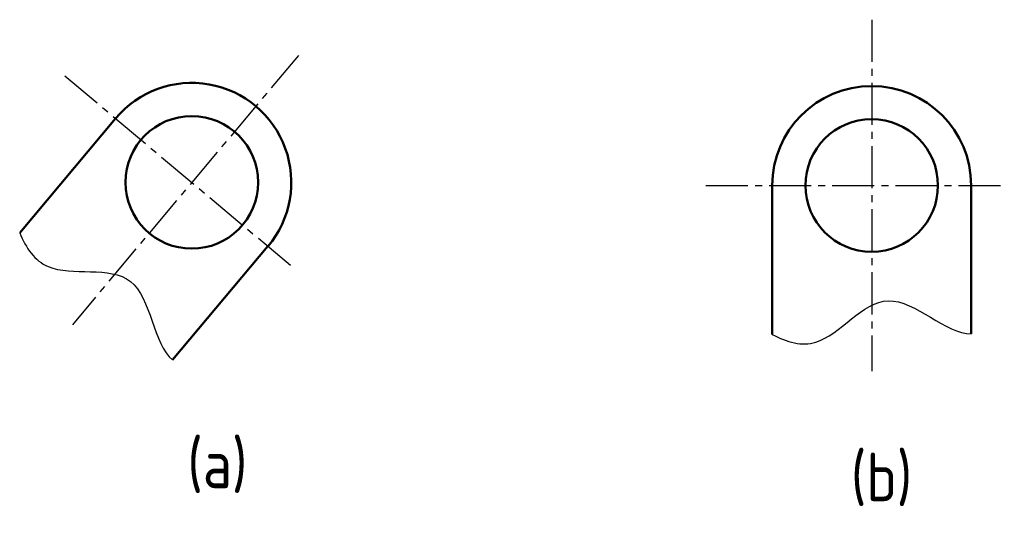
# Model space of a CAD drawing. Header units: millimetres. Extents: x 136 to 359, y 301 to 413.
import ezdxf

# ---------------------------------------------------------------- set-up
doc = ezdxf.new("R2010")
doc.units = ezdxf.units.MM
doc.header["$LTSCALE"] = 0.5
doc.linetypes.add('CENTER2', pattern=[28.575, 19.05, -3.175, 3.175, -3.175])
for name, color, linetype in [('中心线层', 7, 'CENTER2'), ('尺寸层', 221, 'Continuous'), ('细实线层', 7, 'Continuous')]:
    doc.layers.add(name, color=color, linetype=linetype)
doc.layers.add('粗实线层', color=7, linetype='Continuous', lineweight=50)
doc.styles.add('工程字体（直）', font='gbenor.shx', dxfattribs={"bigfont": 'gbcbig.shx'})

msp = doc.modelspace()

# ---------------------------------------------------------------- linework, layer by layer
at = {"layer": '中心线层'}
for p, q in [((328.68, 412.63), (328.68, 333.11)), ((199, 404.55), (147.89, 343.63)), ((146.17, 399.93), (197.88, 356.54)), ((291.18, 375.13), (358.68, 375.13))]:
    msp.add_line(p, q, dxfattribs=at)
at = {"layer": '粗实线层'}
for p, q in [((157.66, 390.29), (135.97, 364.44)), ((306.18, 375.13), (306.18, 341.39)), ((351.18, 375.13), (351.18, 341.57)), ((192.13, 361.36), (170.56, 335.65))]:
    msp.add_line(p, q, dxfattribs=at)
for centre in [(174.9, 375.83), (328.68, 375.13)]:
    msp.add_circle(centre, 15, dxfattribs=at)
for centre, start, end in [((174.9, 375.83), 320, 140), ((328.68, 375.13), 0, 180)]:
    msp.add_arc(centre, 22.5, start, end, dxfattribs=at)
at = {"layer": '细实线层'}
for points in [[(135.97, 364.44), (137.43, 360.92), (142.79, 353.09), (165.45, 359.68), (166.14, 339.19), (170.56, 335.65)], [(306.18, 341.39), (309.56, 339.63), (318.7, 337.08), (331.82, 356.69), (345.52, 341.44), (351.18, 341.57)]]:
    msp.add_open_spline(points, degree=3, knots=[5.696758, 5.696758, 5.696758, 5.696758, 12.86613, 25.47739, 38.575555, 38.575555, 38.575555, 38.575555], dxfattribs=at)

# ---------------------------------------------------------------- texts
at = {"layer": '尺寸层', "ltscale": 1.4, "style": '工程字体（直）'}
for s, p in [('(a)', (173.89, 306.64)), ('(b)', (323.97, 303.67))]:
    msp.add_text(s, height=11, dxfattribs=at).set_placement(p)

doc.saveas('drawing.dxf')
